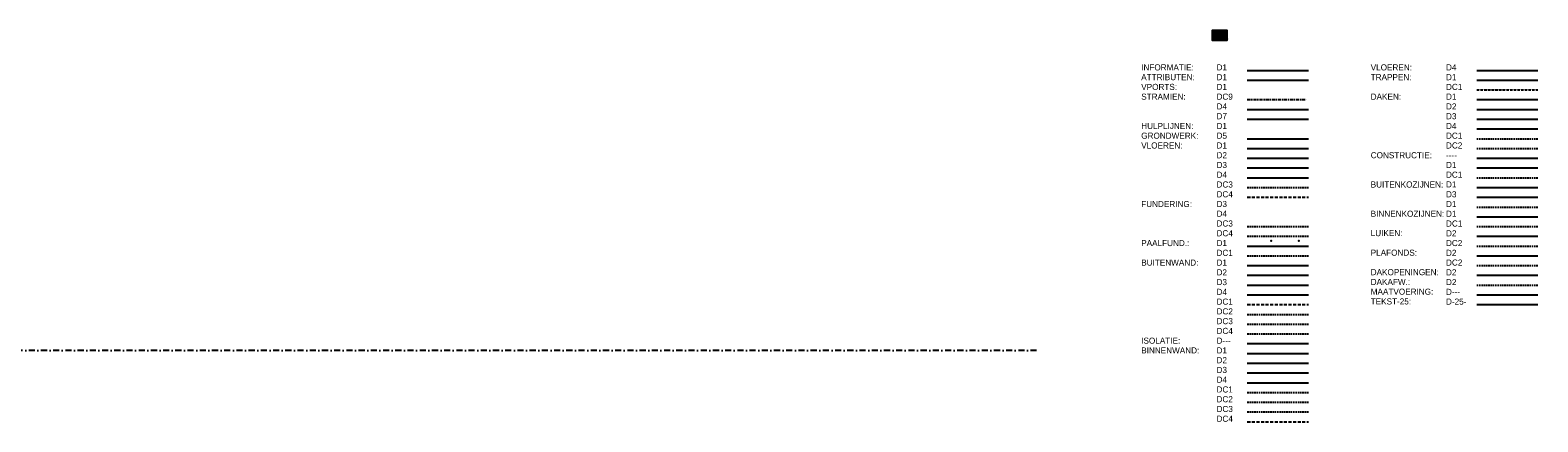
# Model space of a CAD drawing. Extents: x 0 to 317513, y 0 to 193913.
# Tile 105 of 105: x 247918 to 309632, y 90369 to 106426. Entities that reach past the tile are written whole.
import ezdxf

# ---------------------------------------------------------------- set-up
doc = ezdxf.new("R2010")
doc.units = 0
doc.header["$LTSCALE"] = 20
doc.header["$MEASUREMENT"] = 0
doc.header["$PDSIZE"] = -1
for name, pattern in [('DASHDOT', [25, 12.5, -6.25, 0, -6.25]), ('DASHDOT2', [12.5, 6.25, -3.125, 0, -3.125]), ('DASHED', [0.75, 0.5, -0.25]), ('DD1', [2.66667, 1.66667, -0.5, 0, -0.5]), ('HIDDEN', [9.375, 6.25, -3.125]), ('HIDDEN2', [4.6875, 3.125, -1.5625])]:
    doc.linetypes.add(name, pattern=pattern)
doc.layers.get('0').update_dxf_attribs({"linetype": 'CONTINUOUS'})
for name, color, linetype in [('A--I01D1_INFO', 1, 'CONTINUOUS'), ('A--L$1A-_RASTER_NR_01', 13, 'CONTINUOUS'), ('A--L$1A-_RASTER_NR_02', 21, 'CONTINUOUS'), ('A--L$1A-_RASTER_NR_03', 31, 'CONTINUOUS'), ('A--L$1A-_RASTER_NR_04', 45, 'CONTINUOUS'), ('A--L$1A-_RASTER_NR_05', 53, 'CONTINUOUS'), ('A--L$1A-_RASTER_NR_06', 81, 'CONTINUOUS'), ('A--L$1A-_RASTER_NR_07', 111, 'CONTINUOUS'), ('A--L$1A-_RASTER_NR_08', 131, 'CONTINUOUS'), ('A--L$1A-_RASTER_NR_09', 141, 'CONTINUOUS'), ('A--L$1A-_RASTER_NR_10', 171, 'CONTINUOUS'), ('A--L$1A-_RASTER_NR_11', 191, 'CONTINUOUS'), ('A--L$1A-_RASTER_NR_12', 211, 'CONTINUOUS'), ('A--L$1A-_RASTER_NR_13', 231, 'CONTINUOUS'), ('A--L$1A-_RASTER_NR_14', 241, 'CONTINUOUS'), ('A--L$1A-_RASTER_NR_15', 40, 'CONTINUOUS'), ('A--L$1A-_RASTER_NR_16', 70, 'CONTINUOUS'), ('A--L$1A-_RASTER_NR_17', 92, 'CONTINUOUS'), ('A--L$1A-_RASTER_NR_18', 71, 'CONTINUOUS'), ('A--L$1A-_RASTER_NR_19', 223, 'CONTINUOUS'), ('A--L$1A-_RASTER_NR_20', 23, 'CONTINUOUS'), ('A--L$1A-_RASTER_NR_21', 43, 'CONTINUOUS'), ('A--L$1A-_RASTER_NR_22', 83, 'CONTINUOUS'), ('A--L$1A-_RASTER_NR_23', 132, 'CONTINUOUS'), ('A--L$1A-_RASTER_NR_24', 203, 'CONTINUOUS'), ('A--L$1A-_RASTER_NR_25', 65, 'CONTINUOUS'), ('A--L$1A-_RASTER_NR_26', 134, 'CONTINUOUS'), ('A--L$1A-_RASTER_NR_27', 212, 'CONTINUOUS'), ('A--L$1A-_RASTER_NR_28', 232, 'CONTINUOUS'), ('A--L$1A-_RASTER_NR_29', 240, 'CONTINUOUS'), ('A--L$1A-_RASTER_NR_30', 42, 'CONTINUOUS'), ('A--L$1A-_RASTER_NR_31', 224, 'CONTINUOUS'), ('A--L$1A-_RASTER_NR_32', 154, 'CONTINUOUS'), ('A--L$1A-_TEK-LIJNEN_NORMAAL', 2, 'CONTINUOUS'), ('A--L$1A-_TEK-LIJNEN_NR_11', 11, 'CONTINUOUS'), ('A--L$7A-_RASTERCONTOUR', 3, 'CONTINUOUS'), ('A--L01D1_ATTRIBUTEN', 1, 'CONTINUOUS'), ('A--L07D4_STRAMIEN', 4, 'CONTINUOUS'), ('A--L07D7_STRAMIEN', 7, 'CONTINUOUS'), ('A--L07DC9_STRAMIEN', 9, 'DASHDOT2'), ('A--L11D5_GRONDWERK', 5, 'CONTINUOUS'), ('A--L13D1_VLOEREN', 1, 'CONTINUOUS'), ('A--L13D2_VLOEREN', 2, 'CONTINUOUS'), ('A--L13D3_VLOEREN', 3, 'CONTINUOUS'), ('A--L13D4_VLOEREN', 4, 'CONTINUOUS'), ('A--L13DC3_VLOEREN', 3, 'HIDDEN2'), ('A--L13DC4_VLOEREN', 4, 'HIDDEN'), ('A--L16DC3_FUNDERING', 3, 'HIDDEN2'), ('A--L16DC4_FUNDERING', 4, 'HIDDEN2'), ('A--L17D1_PAALFUNDERING', 1, 'CONTINUOUS'), ('A--L17DC1_PAALFUNDERING', 1, 'HIDDEN2'), ('A--L21D1_BUITENWAND', 1, 'CONTINUOUS'), ('A--L21D2_BUITENWAND', 2, 'CONTINUOUS'), ('A--L21D2_ISOLATIE', 1, 'CONTINUOUS'), ('A--L21D3_BUITENWAND', 3, 'CONTINUOUS'), ('A--L21D4_BUITENWAND', 4, 'CONTINUOUS'), ('A--L21DC1_BUITENWAND', 1, 'HIDDEN'), ('A--L21DC2_BUITENWAND', 2, 'HIDDEN2'), ('A--L21DC3_BUITENWAND', 3, 'HIDDEN2'), ('A--L21DC4_BUITENWAND', 4, 'HIDDEN2'), ('A--L22D1_BINNENWAND', 1, 'CONTINUOUS'), ('A--L22D2_BINNENWAND', 2, 'CONTINUOUS'), ('A--L22D3_BINNENWAND', 3, 'CONTINUOUS'), ('A--L22D4_BINNENWAND', 4, 'CONTINUOUS'), ('A--L22DC1_BINNENWAND', 1, 'HIDDEN2'), ('A--L22DC2_BINNENWAND', 2, 'HIDDEN2'), ('A--L22DC3_BINNENWAND', 3, 'HIDDEN2'), ('A--L22DC4_BINNENWAND', 4, 'HIDDEN'), ('A--L23D4_VLOEREN', 4, 'CONTINUOUS'), ('A--L24D1_TRAPPEN', 1, 'CONTINUOUS'), ('A--L24DC1_TRAPPEN', 1, 'DASHED'), ('A--L27D1_DAKEN', 1, 'CONTINUOUS'), ('A--L27D2_DAKEN', 2, 'CONTINUOUS'), ('A--L27D3_DAKEN', 3, 'CONTINUOUS'), ('A--L27D4_DAKEN', 4, 'CONTINUOUS'), ('A--L27DC1_DAKEN', 1, 'HIDDEN2'), ('A--L27DC2_DAKEN', 2, 'HIDDEN2'), ('A--L28_KONSTRUKTIES', 4, 'CONTINUOUS'), ('A--L28D1_KONSTRUKTIES', 1, 'CONTINUOUS'), ('A--L28DC1_KONSTRUKTIES', 1, 'HIDDEN2'), ('A--L31D1_BUITENKOZIJN', 1, 'CONTINUOUS'), ('A--L31D3_BUITENKOZIJN', 3, 'CONTINUOUS'), ('A--L31DC1_BUITENKOZIJN', 1, 'HIDDEN2'), ('A--L32D1_BINNENKOZIJN', 1, 'CONTINUOUS'), ('A--L32DC1_BINNENKOZIJN', 1, 'HIDDEN2'), ('A--L33D2_LUIKEN', 2, 'CONTINUOUS'), ('A--L33DC2_LUIKEN', 2, 'HIDDEN2'), ('A--L35D2_PLAFONDS', 2, 'CONTINUOUS'), ('A--L35DC2_PLAFONDS', 2, 'HIDDEN2'), ('A--L37D2_DAKOPENINGEN', 2, 'CONTINUOUS'), ('A--L47D2_DAKAFW', 2, 'HIDDEN2'), ('A--M1D---_MAATVOERING', 1, 'CONTINUOUS'), ('A--T$7A8-_STRAMIEN', 8, 'DASHDOT'), ('A--T1D-25_TEKST', 2, 'CONTINUOUS'), ('ALFA_B4--_ONDERH-TXT_50MM', 4, 'CONTINUOUS'), ('ALFA_TEKST_1MM', 1, 'CONTINUOUS'), ('ALLFA_B3--_ONDERH-TXT_35MM', 3, 'CONTINUOUS'), ('AM$1B1--_HOOGTE_MAATV', 1, 'CONTINUOUS'), ('AT$1A---_TEKSTLIJN', 1, 'CONTINUOUS'), ('AT$1A-10_TEKST', 6, 'CONTINUOUS'), ('AT$1A-18_TEKST', 1, 'CONTINUOUS'), ('AT$1A-25_TEKST', 2, 'CONTINUOUS'), ('AT$1A-35_TEKST', 3, 'CONTINUOUS'), ('AT$1A-50_TEKST', 4, 'CONTINUOUS'), ('AT$1A-70_TEKST', 5, 'CONTINUOUS'), ('ATFA_B2--_ONDERH-TXT_25MM', 2, 'CONTINUOUS'), ('CONTROL_POINTS', 7, 'CONTINUOUS'), ('STRAMIEN', 8, 'DD1'), ('X--L$4A-_STEMPEL', 7, 'CONTINUOUS'), ('X--LR---_CP', 7, 'CONTINUOUS')]:
    doc.layers.add(name, color=color, linetype=linetype)
doc.styles.add('B-01', font='b-gbp')
doc.styles.add('ONDERHOEK_TEXT', font='ROMANS.shx', dxfattribs={"height": 2.5})
doc.styles.add('ONDERHOEK_TXT', font='romans.shx', dxfattribs={"width": 0.8})

# ---------------------------------------------------------------- blocks, each defined once
blk = doc.blocks.new('KAD_A2')
at = {"layer": 'X--L$4A-_STEMPEL', "color": 1}
for p, q in [((-410, -10), (-410, 0)), ((-200, -10), (-200, 0)), ((0, 287), (10, 287))]:
    blk.add_line(p, q, dxfattribs=at)
blk.add_lwpolyline([(-584, -10), (-584, 410), (10, 410), (10, -10)], close=True, dxfattribs=at)
at = {"layer": 'X--L$4A-_STEMPEL', "color": 4}
blk.add_lwpolyline([(0, 25), (0, 400), (-574, 400), (-574, 0), (-25, 0)], dxfattribs=at)
at = {"layer": 'X--LR---_CP', "color": 255}
blk.add_circle((-584, -10), 0.0123, dxfattribs=at)
at = {"layer": 'X--LR---_CP'}
blk.add_point((0, 0), dxfattribs=at)
blk = doc.blocks.new('97_15_OH')
at = {"color": 2}
for p, q in [((-25, 0), (-201, 0)), ((0, 25), (0, 77))]:
    blk.add_line(p, q, dxfattribs=at)
at = {"color": 2, "linetype": 'Continuous'}
blk.add_line((0, 0), (-77, 77), dxfattribs=at)
at = {"color": 3, "linetype": 'Continuous'}
for q in [(-58, 52), (-52, 58), (-52, 46), (-46, 52)]:
    blk.add_line((-52, 52), q, dxfattribs=at)
at = {"layer": 'CONTROL_POINTS', "color": 255}
blk.add_circle((-2, 2), 0.0123, dxfattribs=at)
at = {"layer": 'CONTROL_POINTS', "color": 2}
for p in [(-201, 0), (0, 77), (0, 77)]:
    blk.add_point(p, dxfattribs=at)
at = {"color": 3, "linetype": 'Continuous', "style": 'ONDERHOEK_TXT'}
for s, height, p in [('- Projekt', 2, (-201, 52)), ('- Onderwerp', 2, (-201, 27)), ('Architektenburo BNA', 2.5, (-128, 70))]:
    blk.add_text(s, height=height, dxfattribs=at).set_placement(p)
at = {"color": 5, "linetype": 'Continuous', "style": 'ONDERHOEK_TXT'}
blk.add_text('TANGERMAN   GERRITSMA', height=5, dxfattribs=at).set_placement((-103, 50))
at = {"color": 2, "linetype": 'Continuous', "style": 'ONDERHOEK_TXT'}
for s, p in [('Werk', (-102, 27)), ('Schaal', (-102, 11)), ('Blad', (-77, 27)), ('Get', (-77, 11)), ('Datum', (-52, 11))]:
    blk.add_text(s, height=2, dxfattribs=at).set_placement(p)
at = {"layer": 'ALFA_B4--_ONDERH-TXT_50MM', "style": 'ONDERHOEK_TEXT', "flags": 4}
for tag, p in [('WERK_NR.', (-102, 16)), ('BLAD_NR.', (-77, 16))]:
    blk.add_attdef(tag, p, '', height=5, dxfattribs=at)
at = {"layer": 'ALFA_TEKST_1MM', "color": 2, "style": 'ONDERHOEK_TXT', "width": 0.8}
for s, p in [('Collardslaan 1', (-52, 70)), ('Postbus 47', (-52, 66)), ('9400 AA  Assen', (-52, 62))]:
    blk.add_text(s, height=1.8, dxfattribs=at).set_placement(p)
at = {"layer": 'ALLFA_B3--_ONDERH-TXT_35MM', "style": 'ONDERHOEK_TEXT', "flags": 4}
for tag, p in [('ONDERWERP1', (-198, 21)), ('ONDERWERP2', (-198, 14)), ('ONDERWERP3', (-198, 8)), ('PROJECT1', (-198, 46)), ('PROJECT2', (-198, 39)), ('PROJECT3', (-198, 33))]:
    blk.add_attdef(tag, p, '', height=3.5, dxfattribs=at)
at = {"layer": 'ATFA_B2--_ONDERH-TXT_25MM', "style": 'ONDERHOEK_TEXT', "flags": 4}
for tag, p in [('SCHAAL', (-102, 5)), ('DATUM', (-52, 5))]:
    blk.add_attdef(tag, p, '', height=2.5, dxfattribs=at)
blk = doc.blocks.new('C_RASTER')
blk.add_line((17, 72), (41, 72))
at = {"layer": 'A--L$1A-_RASTER_NR_01'}
blk.add_solid([(-564, 360), (-564, 390), (-504, 360), (-504, 390)], dxfattribs=at)
at = {"layer": 'A--L$1A-_RASTER_NR_02'}
blk.add_solid([(-564, 305), (-564, 335), (-504, 305), (-504, 335)], dxfattribs=at)
at = {"layer": 'A--L$1A-_RASTER_NR_03'}
blk.add_solid([(-564, 250), (-564, 280), (-504, 250), (-504, 280)], dxfattribs=at)
at = {"layer": 'A--L$1A-_RASTER_NR_04'}
blk.add_solid([(-564, 195), (-564, 225), (-504, 195), (-504, 225)], dxfattribs=at)
at = {"layer": 'A--L$1A-_RASTER_NR_05'}
blk.add_solid([(-564, 140), (-564, 170), (-504, 140), (-504, 170)], dxfattribs=at)
at = {"layer": 'A--L$1A-_RASTER_NR_06'}
blk.add_solid([(-564, 85), (-564, 115), (-504, 85), (-504, 115)], dxfattribs=at)
at = {"layer": 'A--L$1A-_RASTER_NR_07'}
blk.add_solid([(-564, 30), (-564, 60), (-504, 30), (-504, 60)], dxfattribs=at)
at = {"layer": 'A--L$1A-_RASTER_NR_08'}
blk.add_solid([(-454, 360), (-454, 390), (-394, 360), (-394, 390)], dxfattribs=at)
at = {"layer": 'A--L$1A-_RASTER_NR_09'}
blk.add_solid([(-454, 305), (-454, 335), (-394, 305), (-394, 335)], dxfattribs=at)
at = {"layer": 'A--L$1A-_RASTER_NR_10'}
blk.add_solid([(-454, 250), (-454, 280), (-394, 250), (-394, 280)], dxfattribs=at)
at = {"layer": 'A--L$1A-_RASTER_NR_11'}
blk.add_solid([(-454, 195), (-454, 225), (-394, 195), (-394, 225)], dxfattribs=at)
at = {"layer": 'A--L$1A-_RASTER_NR_12'}
blk.add_solid([(-454, 140), (-454, 170), (-394, 140), (-394, 170)], dxfattribs=at)
at = {"layer": 'A--L$1A-_RASTER_NR_13'}
blk.add_solid([(-454, 85), (-454, 115), (-394, 85), (-394, 115)], dxfattribs=at)
at = {"layer": 'A--L$1A-_RASTER_NR_14'}
blk.add_solid([(-454, 30), (-454, 60), (-394, 30), (-394, 60)], dxfattribs=at)
at = {"layer": 'A--L$1A-_RASTER_NR_15'}
blk.add_solid([(-344, 360), (-344, 390), (-284, 360), (-284, 390)], dxfattribs=at)
at = {"layer": 'A--L$1A-_RASTER_NR_16'}
blk.add_solid([(-344, 305), (-344, 335), (-284, 305), (-284, 335)], dxfattribs=at)
at = {"layer": 'A--L$1A-_RASTER_NR_17'}
blk.add_solid([(-344, 250), (-344, 280), (-284, 250), (-284, 280)], dxfattribs=at)
at = {"layer": 'A--L$1A-_RASTER_NR_18'}
blk.add_solid([(-344, 195), (-344, 225), (-284, 195), (-284, 225)], dxfattribs=at)
at = {"layer": 'A--L$1A-_RASTER_NR_19'}
blk.add_solid([(-344, 140), (-344, 170), (-284, 140), (-284, 170)], dxfattribs=at)
at = {"layer": 'A--L$1A-_RASTER_NR_20'}
blk.add_solid([(-344, 85), (-344, 115), (-284, 85), (-284, 115)], dxfattribs=at)
at = {"layer": 'A--L$1A-_RASTER_NR_21'}
blk.add_solid([(-344, 30), (-344, 60), (-284, 30), (-284, 60)], dxfattribs=at)
at = {"layer": 'A--L$1A-_RASTER_NR_22'}
blk.add_solid([(-234, 360), (-234, 390), (-174, 360), (-174, 390)], dxfattribs=at)
at = {"layer": 'A--L$1A-_RASTER_NR_23'}
blk.add_solid([(-234, 305), (-234, 335), (-174, 305), (-174, 335)], dxfattribs=at)
at = {"layer": 'A--L$1A-_RASTER_NR_24'}
blk.add_solid([(-234, 250), (-234, 280), (-174, 250), (-174, 280)], dxfattribs=at)
at = {"layer": 'A--L$1A-_RASTER_NR_25'}
blk.add_solid([(-234, 195), (-234, 225), (-174, 195), (-174, 225)], dxfattribs=at)
at = {"layer": 'A--L$1A-_RASTER_NR_26'}
blk.add_solid([(-234, 140), (-234, 170), (-174, 140), (-174, 170)], dxfattribs=at)
at = {"layer": 'A--L$1A-_RASTER_NR_27'}
blk.add_solid([(-234, 85), (-234, 115), (-174, 85), (-174, 115)], dxfattribs=at)
at = {"layer": 'A--L$1A-_RASTER_NR_28'}
blk.add_solid([(-234, 30), (-234, 60), (-174, 30), (-174, 60)], dxfattribs=at)
at = {"layer": 'A--L$1A-_RASTER_NR_29'}
blk.add_solid([(-124, 360), (-124, 390), (-64, 360), (-64, 390)], dxfattribs=at)
at = {"layer": 'A--L$1A-_RASTER_NR_30'}
blk.add_solid([(-124, 305), (-124, 335), (-64, 305), (-64, 335)], dxfattribs=at)
at = {"layer": 'A--L$1A-_RASTER_NR_31'}
blk.add_solid([(-124, 250), (-124, 280), (-64, 250), (-64, 280)], dxfattribs=at)
at = {"layer": 'A--L$1A-_RASTER_NR_32'}
blk.add_solid([(-124, 195), (-124, 225), (-64, 195), (-64, 225)], dxfattribs=at)
at = {"layer": 'A--L$1A-_TEK-LIJNEN_NORMAAL'}
blk.add_solid([(-124, 85), (-124, 115), (-64, 85), (-64, 115)], dxfattribs=at)
at = {"layer": 'A--L$1A-_TEK-LIJNEN_NR_11'}
blk.add_solid([(-124, 140), (-124, 170), (-64, 140), (-64, 170)], dxfattribs=at)
at = {"layer": 'A--L$7A-_RASTERCONTOUR'}
for points in [[(-564, 390), (-504, 390), (-504, 360), (-564, 360)], [(-564, 335), (-504, 335), (-504, 305), (-564, 305)], [(-564, 280), (-504, 280), (-504, 250), (-564, 250)], [(-564, 225), (-504, 225), (-504, 195), (-564, 195)], [(-564, 170), (-504, 170), (-504, 140), (-564, 140)], [(-564, 115), (-504, 115), (-504, 85), (-564, 85)], [(-564, 60), (-504, 60), (-504, 30), (-564, 30)], [(-454, 390), (-394, 390), (-394, 360), (-454, 360)], [(-454, 335), (-394, 335), (-394, 305), (-454, 305)], [(-454, 280), (-394, 280), (-394, 250), (-454, 250)], [(-454, 225), (-394, 225), (-394, 195), (-454, 195)], [(-454, 170), (-394, 170), (-394, 140), (-454, 140)], [(-454, 115), (-394, 115), (-394, 85), (-454, 85)], [(-454, 60), (-394, 60), (-394, 30), (-454, 30)], [(-344, 390), (-284, 390), (-284, 360), (-344, 360)], [(-344, 335), (-284, 335), (-284, 305), (-344, 305)], [(-344, 280), (-284, 280), (-284, 250), (-344, 250)], [(-344, 225), (-284, 225), (-284, 195), (-344, 195)], [(-344, 170), (-284, 170), (-284, 140), (-344, 140)], [(-344, 115), (-284, 115), (-284, 85), (-344, 85)], [(-344, 60), (-284, 60), (-284, 30), (-344, 30)], [(-234, 390), (-174, 390), (-174, 360), (-234, 360)], [(-234, 335), (-174, 335), (-174, 305), (-234, 305)], [(-234, 280), (-174, 280), (-174, 250), (-234, 250)], [(-234, 225), (-174, 225), (-174, 195), (-234, 195)], [(-234, 170), (-174, 170), (-174, 140), (-234, 140)], [(-234, 115), (-174, 115), (-174, 85), (-234, 85)], [(-234, 60), (-174, 60), (-174, 30), (-234, 30)], [(-124, 390), (-64, 390), (-64, 360), (-124, 360)], [(-124, 335), (-64, 335), (-64, 305), (-124, 305)], [(-124, 280), (-64, 280), (-64, 250), (-124, 250)], [(-124, 225), (-64, 225), (-64, 195), (-124, 195)], [(-124, 170), (-64, 170), (-64, 140), (-124, 140)], [(-124, 115), (-64, 115), (-64, 85), (-124, 85)]]:
    blk.add_lwpolyline(points, close=True, dxfattribs=at)
at = {"layer": 'AT$1A---_TEKSTLIJN'}
blk.add_line((17, 66), (41, 66), dxfattribs=at)
at = {"layer": 'AM$1B1--_HOOGTE_MAATV'}
blk.add_blockref('KAD_A2', (0, 0), dxfattribs=at)
ref = blk.add_blockref('97_15_OH', (0, 0), dxfattribs=dict(at, xscale=0.75, yscale=0.75, zscale=0.75))
ref.add_attrib('PROJECT1', 'Buro Alg. Comp Werkzaamheden', (-148, 34), dxfattribs={"layer": 'ALLFA_B3--_ONDERH-TXT_35MM', "height": 2.62, "style": 'ONDERHOEK_TEXT', "flags": 4})
ref.add_attrib('PROJECT2', '.', (-148, 30), dxfattribs={"layer": 'ALLFA_B3--_ONDERH-TXT_35MM', "height": 2.62, "style": 'ONDERHOEK_TEXT', "flags": 4})
ref.add_attrib('ONDERWERP1', 'Rasters v.OCE 9400 Plotter', (-148, 16), dxfattribs={"layer": 'ALLFA_B3--_ONDERH-TXT_35MM', "height": 2.62, "style": 'ONDERHOEK_TEXT', "flags": 4})
ref.add_attrib('ONDERWERP2', '.', (-148, 11), dxfattribs={"layer": 'ALLFA_B3--_ONDERH-TXT_35MM', "height": 2.62, "style": 'ONDERHOEK_TEXT', "flags": 4})
ref.add_attrib('ONDERWERP3', '.', (-148, 6), dxfattribs={"layer": 'ALLFA_B3--_ONDERH-TXT_35MM', "height": 2.62, "style": 'ONDERHOEK_TEXT', "flags": 4})
ref.add_attrib('SCHAAL', '1:1', (-77, 4), dxfattribs={"layer": 'ATFA_B2--_ONDERH-TXT_25MM', "height": 1.87, "style": 'ONDERHOEK_TEXT', "flags": 4})
ref.add_attrib('WERK_NR.', '0000', (-77, 12), dxfattribs={"layer": 'ALFA_B4--_ONDERH-TXT_50MM', "height": 3.75, "style": 'ONDERHOEK_TEXT', "flags": 4})
ref.add_attrib('GET.', 'j.t.j.h./e.b.', (-58, 4), dxfattribs={"layer": 'ATFA_B2--_ONDERH-TXT_25MM', "height": 1.87, "style": 'ONDERHOEK_TEXT', "flags": 4})
ref.add_attrib('DATUM', '20 aug 1998', (-39, 4), dxfattribs={"layer": 'ATFA_B2--_ONDERH-TXT_25MM', "height": 1.87, "style": 'ONDERHOEK_TEXT', "flags": 4})
ref.add_attrib('BLAD_NR.', 'AL-01', (-58, 12), dxfattribs={"layer": 'ALFA_B4--_ONDERH-TXT_50MM', "height": 3.75, "style": 'ONDERHOEK_TEXT', "flags": 4})
at = {"layer": 'AT$1A-10_TEKST', "style": 'B-01'}
blk.add_text('10MM TEKST', height=10, dxfattribs=at).set_placement((17, 9))
at = {"layer": 'AT$1A-18_TEKST', "style": 'B-01'}
for s, p in [('ACAD PEN KLEUR NR.: 13', (-564, 345)), ('ACAD PEN KLEUR NR.: 21', (-564, 290)), ('ACAD PEN KLEUR NR.: 31', (-564, 235)), ('ACAD PEN KLEUR NR.: 45', (-564, 180)), ('ACAD PEN KLEUR NR.: 53', (-564, 125)), ('ACAD PEN KLEUR NR.: 81', (-564, 70)), ('ACAD PEN KLEUR NR.: 111', (-564, 15)), ('ACAD PEN KLEUR NR.: 131', (-454, 345)), ('ACAD PEN KLEUR NR.: 141', (-454, 290)), ('ACAD PEN KLEUR NR.: 171', (-454, 235)), ('ACAD PEN KLEUR NR.: 191', (-454, 180)), ('ACAD PEN KLEUR NR.: 211', (-454, 125)), ('ACAD PEN KLEUR NR.: 231', (-454, 70)), ('ACAD PEN KLEUR NR.: 241', (-454, 15)), ('ACAD PEN KLEUR NR.: 40', (-344, 345)), ('ACAD PEN KLEUR NR.: 70', (-344, 290)), ('ACAD PEN KLEUR NR.: 92', (-344, 235)), ('ACAD PEN KLEUR NR.: 71', (-344, 180)), ('ACAD PEN KLEUR NR.: 223', (-344, 125)), ('ACAD PEN KLEUR NR.: 23', (-344, 70)), ('ACAD PEN KLEUR NR.: 43', (-344, 15)), ('ACAD PEN KLEUR NR.: 83', (-234, 345)), ('ACAD PEN KLEUR NR.: 132', (-234, 290)), ('ACAD PEN KLEUR NR.: 203', (-234, 235)), ('ACAD PEN KLEUR NR.: 65', (-234, 180)), ('ACAD PEN KLEUR NR.: 134', (-234, 125)), ('ACAD PEN KLEUR NR.: 212', (-234, 70)), ('ACAD PEN KLEUR NR.: 232', (-234, 15)), ('ACAD PEN KLEUR NR.: 240', (-124, 345)), ('ACAD PEN KLEUR NR.: 42', (-124, 290)), ('ACAD PEN KLEUR NR.: 224', (-124, 235)), ('ACAD PEN KLEUR NR.: 154', (-124, 180)), ('ACAD PEN KLEUR NR.: 11', (-124, 125)), ('ACAD PEN KLEUR NR.: 1 T/M 10', (-124, 70)), ('18MM TEKST', (17, 59))]:
    blk.add_text(s, height=1.8, dxfattribs=at).set_placement(p)
at = {"layer": 'AT$1A-25_TEKST', "style": 'B-01'}
blk.add_text('25MM TEKST', height=2.5, dxfattribs=at).set_placement((17, 54))
at = {"layer": 'AT$1A-35_TEKST', "style": 'B-01'}
for s, p in [('35MM TEKST', (17, 46)), ('layer 0', (44, 70)), ('layer tekstlijn', (44, 64))]:
    blk.add_text(s, height=3.5, dxfattribs=at).set_placement(p)
at = {"layer": 'AT$1A-50_TEKST', "style": 'B-01'}
for s, p in [('RASTER NR. 01', (-564, 350)), ('RASTER NR. 02', (-564, 295)), ('RASTER NR. 03', (-564, 240)), ('RASTER NR. 04', (-564, 185)), ('RASTER NR. 05', (-564, 130)), ('RASTER NR. 06', (-564, 75)), ('RASTER NR. 07', (-564, 20)), ('RASTER NR. 08', (-454, 350)), ('RASTER NR. 09', (-454, 295)), ('RASTER NR. 10', (-454, 240)), ('RASTER NR. 11', (-454, 185)), ('RASTER NR. 12', (-454, 130)), ('RASTER NR. 13', (-454, 75)), ('RASTER NR. 14', (-454, 20)), ('RASTER NR. 15', (-344, 350)), ('RASTER NR. 16', (-344, 295)), ('RASTER NR. 17', (-344, 240)), ('RASTER NR. 18', (-344, 185)), ('RASTER NR. 19', (-344, 130)), ('RASTER NR. 20', (-344, 75)), ('RASTER NR. 21', (-344, 20)), ('RASTER NR. 22', (-234, 350)), ('RASTER NR. 23', (-234, 295)), ('RASTER NR. 24', (-234, 240)), ('RASTER NR. 25', (-234, 185)), ('RASTER NR. 26', (-234, 130)), ('RASTER NR. 27', (-234, 75)), ('RASTER NR. 28', (-234, 20)), ('TEK LIJNEN RASTER NR. 6', (-124, 130)), ('TEK LIJNEN RASTER NR. 16', (-124, 75)), ('RASTER NR. 29', (-124, 350)), ('RASTER NR. 30', (-124, 295)), ('RASTER NR. 31', (-124, 240)), ('RASTER NR. 32', (-124, 185)), ('50MM TEKST', (17, 38))]:
    blk.add_text(s, height=5, dxfattribs=at).set_placement(p)
at = {"layer": 'AT$1A-70_TEKST', "style": 'B-01'}
blk.add_text('70MM TEKST', height=7, dxfattribs=at).set_placement((17, 25))

msp = doc.modelspace()

# ---------------------------------------------------------------- linework, layer by layer
at = {"layer": 'A--I01D1_INFO'}
msp.add_line((297738.8, 104776.4), (300238.8, 104776.4), dxfattribs=at)
at = {"layer": 'A--L01D1_ATTRIBUTEN'}
msp.add_line((297738.8, 104376.4), (300238.8, 104376.4), dxfattribs=at)
at = {"layer": 'A--L07D4_STRAMIEN'}
msp.add_line((297738.8, 103176.4), (300238.8, 103176.4), dxfattribs=at)
at = {"layer": 'A--L07D7_STRAMIEN'}
msp.add_line((297738.8, 102776.4), (300238.8, 102776.4), dxfattribs=at)
at = {"layer": 'A--L07DC9_STRAMIEN'}
msp.add_line((297738.8, 103576.4), (300238.8, 103576.4), dxfattribs=at)
at = {"layer": 'A--L11D5_GRONDWERK'}
msp.add_line((297738.8, 101976.4), (300238.8, 101976.4), dxfattribs=at)
at = {"layer": 'A--L13D1_VLOEREN'}
msp.add_line((297738.8, 101576.4), (300238.8, 101576.4), dxfattribs=at)
at = {"layer": 'A--L13D2_VLOEREN'}
msp.add_line((297738.8, 101176.4), (300238.8, 101176.4), dxfattribs=at)
at = {"layer": 'A--L13D3_VLOEREN'}
msp.add_line((297738.8, 100776.4), (300238.8, 100776.4), dxfattribs=at)
at = {"layer": 'A--L13D4_VLOEREN'}
msp.add_line((297738.8, 100376.4), (300238.8, 100376.4), dxfattribs=at)
at = {"layer": 'A--L13DC3_VLOEREN'}
msp.add_line((297738.8, 99976.4), (300238.8, 99976.4), dxfattribs=at)
at = {"layer": 'A--L13DC4_VLOEREN'}
msp.add_line((297738.8, 99576.4), (300238.8, 99576.4), dxfattribs=at)
at = {"layer": 'A--L16DC3_FUNDERING'}
msp.add_line((297738.8, 98376.4), (300238.8, 98376.4), dxfattribs=at)
at = {"layer": 'A--L16DC4_FUNDERING'}
msp.add_line((297738.8, 97976.4), (300238.8, 97976.4), dxfattribs=at)
at = {"layer": 'A--L17D1_PAALFUNDERING'}
msp.add_line((297738.8, 97576.4), (300238.8, 97576.4), dxfattribs=at)
at = {"layer": 'A--L17DC1_PAALFUNDERING'}
msp.add_line((297738.8, 97176.4), (300238.8, 97176.4), dxfattribs=at)
at = {"layer": 'A--L21D1_BUITENWAND'}
msp.add_line((297738.8, 96776.4), (300238.8, 96776.4), dxfattribs=at)
at = {"layer": 'A--L21D2_BUITENWAND'}
msp.add_line((297738.8, 96376.4), (300238.8, 96376.4), dxfattribs=at)
at = {"layer": 'A--L21D2_ISOLATIE'}
msp.add_line((297738.8, 93576.4), (300238.8, 93576.4), dxfattribs=at)
at = {"layer": 'A--L21D3_BUITENWAND'}
msp.add_line((297738.8, 95976.4), (300238.8, 95976.4), dxfattribs=at)
at = {"layer": 'A--L21D4_BUITENWAND'}
msp.add_line((297738.8, 95576.4), (300238.8, 95576.4), dxfattribs=at)
at = {"layer": 'A--L21DC1_BUITENWAND'}
msp.add_line((297738.8, 95176.4), (300238.8, 95176.4), dxfattribs=at)
at = {"layer": 'A--L21DC2_BUITENWAND'}
msp.add_line((297738.8, 94776.4), (300238.8, 94776.4), dxfattribs=at)
at = {"layer": 'A--L21DC3_BUITENWAND'}
msp.add_line((297738.8, 94376.4), (300238.8, 94376.4), dxfattribs=at)
at = {"layer": 'A--L21DC4_BUITENWAND'}
msp.add_line((297738.8, 93976.4), (300238.8, 93976.4), dxfattribs=at)
at = {"layer": 'A--L22D1_BINNENWAND'}
msp.add_line((297738.8, 93176.4), (300238.8, 93176.4), dxfattribs=at)
at = {"layer": 'A--L22D2_BINNENWAND'}
msp.add_line((297738.8, 92776.4), (300238.8, 92776.4), dxfattribs=at)
at = {"layer": 'A--L22D3_BINNENWAND'}
msp.add_line((297738.8, 92376.4), (300238.8, 92376.4), dxfattribs=at)
at = {"layer": 'A--L22D4_BINNENWAND'}
msp.add_line((297738.8, 91976.4), (300238.8, 91976.4), dxfattribs=at)
at = {"layer": 'A--L22DC1_BINNENWAND'}
msp.add_line((297738.8, 91576.4), (300238.8, 91576.4), dxfattribs=at)
at = {"layer": 'A--L22DC2_BINNENWAND'}
msp.add_line((297738.8, 91176.4), (300238.8, 91176.4), dxfattribs=at)
at = {"layer": 'A--L22DC3_BINNENWAND'}
msp.add_line((297738.8, 90776.4), (300238.8, 90776.4), dxfattribs=at)
at = {"layer": 'A--L22DC4_BINNENWAND'}
msp.add_line((297738.8, 90376.4), (300238.8, 90376.4), dxfattribs=at)
at = {"layer": 'A--L23D4_VLOEREN'}
msp.add_line((307132.4, 104776.4), (309632.4, 104776.4), dxfattribs=at)
at = {"layer": 'A--L24D1_TRAPPEN'}
msp.add_line((307132.4, 104376.4), (309632.4, 104376.4), dxfattribs=at)
at = {"layer": 'A--L24DC1_TRAPPEN'}
msp.add_line((307132.4, 103976.4), (309632.4, 103976.4), dxfattribs=at)
at = {"layer": 'A--L27D1_DAKEN'}
msp.add_line((307132.4, 103576.4), (309632.4, 103576.4), dxfattribs=at)
at = {"layer": 'A--L27D2_DAKEN'}
msp.add_line((307132.4, 103176.4), (309632.4, 103176.4), dxfattribs=at)
at = {"layer": 'A--L27D3_DAKEN'}
msp.add_line((307132.4, 102776.4), (309632.4, 102776.4), dxfattribs=at)
at = {"layer": 'A--L27D4_DAKEN'}
msp.add_line((307132.4, 102376.4), (309632.4, 102376.4), dxfattribs=at)
at = {"layer": 'A--L27DC1_DAKEN'}
msp.add_line((307132.4, 101976.4), (309632.4, 101976.4), dxfattribs=at)
at = {"layer": 'A--L27DC2_DAKEN'}
msp.add_line((307132.4, 101576.4), (309632.4, 101576.4), dxfattribs=at)
at = {"layer": 'A--L28_KONSTRUKTIES'}
msp.add_line((307132.4, 101176.4), (309632.4, 101176.4), dxfattribs=at)
at = {"layer": 'A--L28D1_KONSTRUKTIES'}
msp.add_line((307132.4, 100776.4), (309632.4, 100776.4), dxfattribs=at)
at = {"layer": 'A--L28DC1_KONSTRUKTIES'}
msp.add_line((307132.4, 100376.4), (309632.4, 100376.4), dxfattribs=at)
at = {"layer": 'A--L31D1_BUITENKOZIJN'}
msp.add_line((307132.4, 99976.4), (309632.4, 99976.4), dxfattribs=at)
at = {"layer": 'A--L31D3_BUITENKOZIJN'}
msp.add_line((307132.4, 99576.4), (309632.4, 99576.4), dxfattribs=at)
at = {"layer": 'A--L31DC1_BUITENKOZIJN'}
msp.add_line((307132.4, 99176.4), (309632.4, 99176.4), dxfattribs=at)
at = {"layer": 'A--L32D1_BINNENKOZIJN'}
msp.add_line((307132.4, 98776.4), (309632.4, 98776.4), dxfattribs=at)
at = {"layer": 'A--L32DC1_BINNENKOZIJN'}
msp.add_line((307132.4, 98376.4), (309632.4, 98376.4), dxfattribs=at)
at = {"layer": 'A--L33D2_LUIKEN'}
msp.add_line((307132.4, 97976.4), (309632.4, 97976.4), dxfattribs=at)
at = {"layer": 'A--L33DC2_LUIKEN'}
msp.add_line((307132.4, 97576.4), (309632.4, 97576.4), dxfattribs=at)
at = {"layer": 'A--L35D2_PLAFONDS'}
msp.add_line((307132.4, 97176.4), (309632.4, 97176.4), dxfattribs=at)
at = {"layer": 'A--L35DC2_PLAFONDS'}
msp.add_line((307132.4, 96776.4), (309632.4, 96776.4), dxfattribs=at)
at = {"layer": 'A--L37D2_DAKOPENINGEN'}
msp.add_line((307132.4, 96376.4), (309632.4, 96376.4), dxfattribs=at)
at = {"layer": 'A--L47D2_DAKAFW'}
msp.add_line((307132.4, 95976.4), (309632.4, 95976.4), dxfattribs=at)
at = {"layer": 'A--M1D---_MAATVOERING'}
msp.add_line((307132.4, 95576.4), (309632.4, 95576.4), dxfattribs=at)
at = {"layer": 'A--T$7A8-_STRAMIEN', "color": 8}
msp.add_line((289117.5, 93292.4), (144211.7, 93292.4), dxfattribs=at)
at = {"layer": 'A--T1D-25_TEKST'}
msp.add_line((307132.4, 95176.4), (309632.4, 95176.4), dxfattribs=at)
at = {"layer": 'STRAMIEN', "color": 8, "linetype": 'DASHDOT'}
msp.add_point((298714.1, 97789.8), dxfattribs=at)
msp.add_point((298714.1, 97789.8), dxfattribs=at)
at = {"layer": 'X--LR---_CP'}
msp.add_point((299849.1, 97789.8), dxfattribs=at)

# ---------------------------------------------------------------- block references
msp.add_blockref('C_RASTER', (296893.4, 106016.3))

# ---------------------------------------------------------------- texts
at = {"layer": 'A--T1D-25_TEKST', "style": 'B-01'}
for s, p in [('INFORMATIE:', (293397.2, 104773.8)), ('D1', (296479.9, 104773.8)), ('VLOEREN:', (302790.7, 104773.8)), ('D4', (305873.4, 104773.8)), ('ATTRIBUTEN:', (293397.2, 104373.8)), ('D1', (296479.9, 104373.8)), ('TRAPPEN:', (302790.7, 104373.8)), ('D1', (305873.4, 104373.8)), ('VPORTS:', (293397.2, 103973.8)), ('STRAMIEN:', (293397.2, 103573.8)), ('D1', (296479.9, 103973.8)), ('DC9', (296479.9, 103573.8)), ('DAKEN:', (302790.7, 103573.8)), ('DC1', (305873.4, 103973.8)), ('D1', (305873.4, 103573.8)), ('D4', (296479.9, 103173.8)), ('D2', (305873.4, 103173.8)), ('HULPLIJNEN:', (293397.2, 102373.8)), ('D7', (296479.9, 102773.8)), ('D1', (296479.9, 102373.8)), ('D3', (305873.4, 102773.8)), ('D4', (305873.4, 102373.8)), ('GRONDWERK:', (293397.2, 101973.8)), ('D5', (296479.9, 101973.8)), ('DC1', (305873.4, 101973.8)), ('VLOEREN:', (293397.2, 101573.8)), ('D1', (296479.9, 101573.8)), ('D2', (296479.9, 101173.8)), ('CONSTRUCTIE:', (302790.7, 101173.8)), ('----', (305873.4, 101176.4)), ('DC2', (305873.4, 101573.8)), ('D3', (296479.9, 100773.8)), ('D4', (296479.9, 100373.8)), ('D1', (305873.4, 100776.4)), ('DC1', (305873.4, 100376.4)), ('DC3', (296479.9, 99973.8)), ('BUITENKOZIJNEN:', (302790.7, 99973.8)), ('D1', (305873.4, 99976.4)), ('FUNDERING:', (293397.2, 99173.8)), ('DC4', (296479.9, 99573.8)), ('D3', (296479.9, 99176.4)), ('D3', (305873.4, 99573.8)), ('D1', (305873.4, 99173.8)), ('D4', (296479.9, 98776.4)), ('BINNENKOZIJNEN:', (302790.7, 98776.4)), ('D1', (305873.4, 98773.8)), ('DC3', (296479.9, 98376.4)), ('DC4', (296479.9, 97976.4)), ('LUIKEN:', (302790.7, 97981.7)), ('DC1', (305873.4, 98373.8)), ('D2', (305873.4, 97973.8)), ('PAALFUND.:', (293397.2, 97573.8)), ('D1', (296479.9, 97573.8)), ('DC2', (305873.4, 97573.8)), ('BUITENWAND:', (293397.2, 96773.8)), ('DC1', (296479.9, 97173.8)), ('D1', (296479.9, 96773.8)), ('PLAFONDS:', (302790.7, 97179.1)), ('D2', (305873.4, 97173.8)), ('DC2', (305873.4, 96773.8)), ('D2', (296479.9, 96373.8)), ('DAKOPENINGEN:', (302790.7, 96381.7)), ('D2', (305873.4, 96373.8)), ('D3', (296479.9, 95973.8)), ('D4', (296479.9, 95573.8)), ('DAKAFW.:', (302790.7, 95981.7)), ('MAATVOERING:', (302790.7, 95581.7)), ('D2', (305873.4, 95973.8)), ('D---', (305873.4, 95573.8)), ('DC1', (296479.9, 95173.8)), ('TEKST-25:', (302790.7, 95181.7)), ('D-25-', (305873.4, 95173.8)), ('DC2', (296479.9, 94773.8)), ('DC3', (296479.9, 94373.8)), ('ISOLATIE:', (293397.2, 93573.8)), ('DC4', (296479.9, 93973.8)), ('D---', (296479.9, 93573.8)), ('BINNENWAND:', (293397.2, 93173.8)), ('D1', (296479.9, 93173.8)), ('D2', (296479.9, 92773.8)), ('D3', (296479.9, 92373.8)), ('D4', (296479.9, 91973.8)), ('DC1', (296479.9, 91573.8)), ('DC2', (296479.9, 91173.8)), ('DC3', (296479.9, 90773.8)), ('DC4', (296479.9, 90373.8))]:
    msp.add_text(s, height=250, dxfattribs=at).set_placement(p)

doc.saveas('drawing.dxf')
